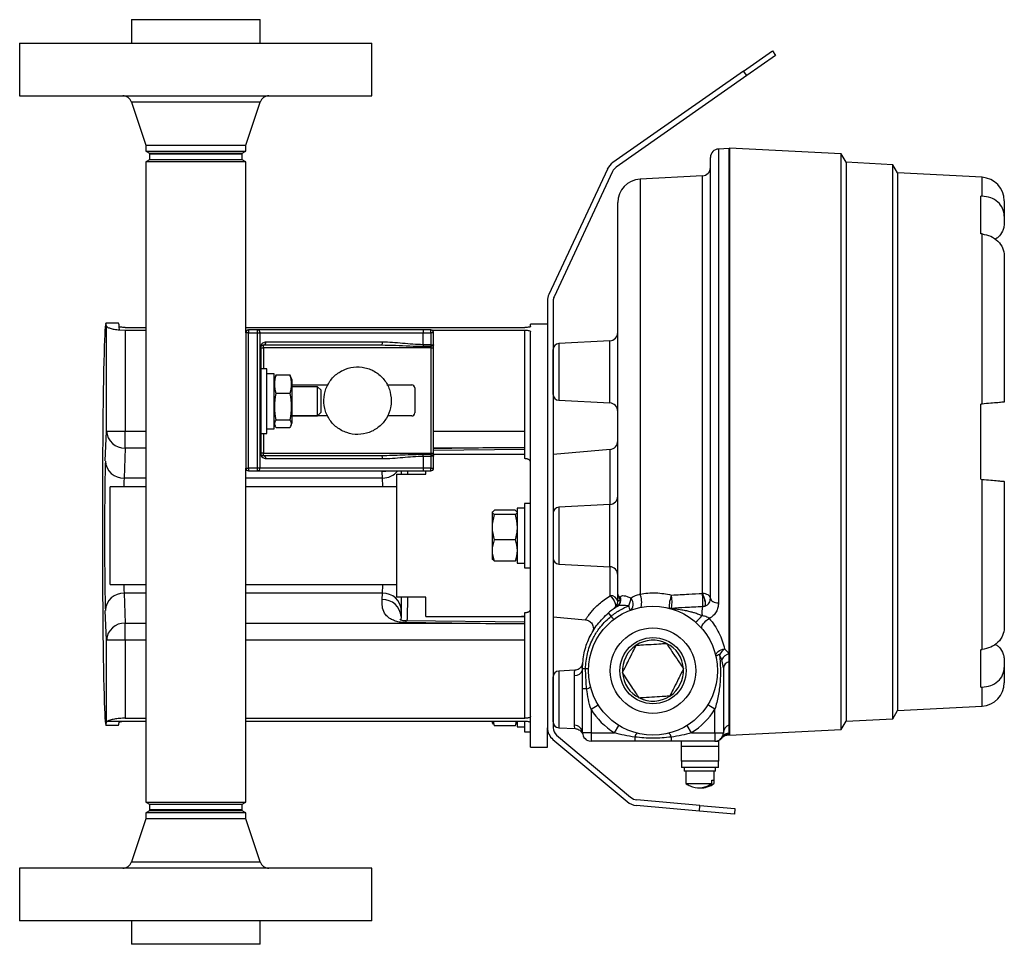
# Model space of a CAD drawing. Header units: inches. Extents: x -9.5 to 26.3, y -12.1 to 25.2.
# Tile 1 of 9: x -9.5 to 1, y 0.9 to 10.7. Entities that reach past the tile are written whole.
import ezdxf

# ---------------------------------------------------------------- set-up
doc = ezdxf.new("R2010")
doc.units = ezdxf.units.IN
doc.header["$MEASUREMENT"] = 0

msp = doc.modelspace()

# ---------------------------------------------------------------- linework, layer by layer
at = {"color": 7, "linetype": 'Continuous', "lineweight": 25}
for p, q in [((-8.262, 10.723), (-8.262, 10.473)), ((-8.262, 10.723), (-6.892, 10.723)), ((-6.892, 10.473), (-6.892, 10.723)), ((-9.452, 10.473), (-9.452, 9.913)), ((-9.452, 10.473), (-5.702, 10.473)), ((-5.702, 9.913), (-5.702, 10.473)), ((-1.745, 10.176), (-1.438, 10.391)), ((-1.438, 10.391), (-1.403, 10.342)), ((-1.403, 10.342), (-1.711, 10.127)), ((-1.745, 10.176), (-3.135, 9.203)), ((-1.711, 10.127), (-1.745, 10.176)), ((-1.711, 10.127), (-3.1, 9.154)), ((-9.452, 9.913), (-5.702, 9.913)), ((-8.262, 9.845), (-8.108, 9.386)), ((-6.892, 9.845), (-8.262, 9.845)), ((-7.045, 9.386), (-6.892, 9.845)), ((-8.108, 9.386), (-8.108, 9.324)), ((-8.108, 9.386), (-7.045, 9.386)), ((-7.045, 9.324), (-7.045, 9.386)), ((-1.897, 9.352), (-2.011, 9.346)), ((-2.011, 9.346), (-2.011, 4.514)), ((-1.897, 3.976), (-1.897, 9.352)), ((-0.705, 9.293), (-1.894, 9.355)), ((-1.894, 9.355), (-1.894, 3.105)), ((-8.108, 9.324), (-8.071, 9.303)), ((-8.108, 9.324), (-7.045, 9.324)), ((-8.071, 9.231), (-8.108, 9.209)), ((-8.071, 9.303), (-8.071, 9.293)), ((-8.071, 9.303), (-7.083, 9.303)), ((-8.071, 9.299), (-8.071, 9.231)), ((-8.019, 9.299), (-8.071, 9.299)), ((-8.071, 9.293), (-7.083, 9.293)), ((-8.019, 9.231), (-8.071, 9.231)), ((-7.083, 9.299), (-8.019, 9.299)), ((-7.083, 9.231), (-8.019, 9.231)), ((-7.083, 9.303), (-7.045, 9.324)), ((-7.083, 9.293), (-7.083, 9.303)), ((-7.083, 9.231), (-7.083, 9.299)), ((-7.045, 9.209), (-7.083, 9.231)), ((-2.097, 4.564), (-2.097, 9.256)), ((-0.654, 9.205), (-0.705, 9.293)), ((-0.705, 3.167), (-0.705, 9.293)), ((-8.108, 9.209), (-8.108, 2.394)), ((-7.045, 9.209), (-8.108, 9.209)), ((-7.045, 7.39), (-7.045, 9.209)), ((-3.195, 9.132), (-3.817, 7.798)), ((-1.894, 9.155), (-1.897, 9.155)), ((-0.156, 9.179), (-0.654, 9.205)), ((-0.654, 9.205), (-0.654, 3.255)), ((-0.106, 9.092), (-0.156, 9.179)), ((-0.156, 3.281), (-0.156, 9.179)), ((-3.14, 9.106), (-3.762, 7.772)), ((-2.182, 9.06), (-2.847, 9.025)), ((-2.847, 9.025), (-2.847, 4.609)), ((-2.182, 4.615), (-2.182, 9.06)), ((0.795, 9.045), (-0.106, 9.092)), ((-0.106, 9.092), (-0.106, 3.368)), ((0.795, 8.844), (0.795, 9.045)), ((0.781, 8.444), (0.781, 8.844)), ((-3.084, 4.606), (-3.084, 8.775)), ((1.031, 8.795), (1.031, 8.632)), ((1.031, 8.632), (1.031, 8.557)), ((0.795, 6.631), (0.795, 8.442)), ((1.031, 8.21), (1.031, 6.652)), ((-3.832, 7.73), (-3.832, 3.184)), ((-3.772, 7.73), (-3.772, 3.184)), ((-8.399, 7.491), (-8.534, 7.491)), ((-8.528, 6.343), (-8.528, 7.461)), ((-8.33, 7.446), (-8.108, 7.446)), ((-7.045, 7.446), (-4.074, 7.446)), ((-3.832, 7.48), (-4.012, 7.48)), ((-4.012, 7.456), (-4.012, 7.48)), ((-8.39, 7.42), (-8.328, 7.418)), ((-8.328, 7.418), (-8.108, 7.418)), ((-8.328, 7.418), (-8.328, 6.343)), ((-7.045, 7.418), (-7.026, 7.418)), ((-7.015, 7.39), (-7.045, 7.39)), ((-7.045, 7.39), (-7.045, 5.95)), ((-6.919, 7.42), (-7.015, 7.42)), ((-7.015, 7.42), (-7.015, 7.39)), ((-7.015, 7.39), (-6.919, 7.39)), ((-7.015, 5.95), (-7.015, 7.39)), ((-6.919, 7.39), (-6.919, 7.42)), ((-6.919, 7.39), (-6.892, 7.39)), ((-6.919, 5.95), (-6.919, 7.39)), ((-6.892, 5.95), (-6.892, 7.39)), ((-6.892, 7.39), (-5.155, 7.39)), ((-5.155, 7.42), (-5.155, 7.39)), ((-5.075, 7.42), (-5.155, 7.42)), ((-5.155, 7.263), (-5.155, 7.39)), ((-5.155, 7.39), (-5.075, 7.39)), ((-5.075, 7.39), (-5.075, 7.42)), ((-5.075, 7.39), (-5.075, 7.263)), ((-5.045, 7.39), (-5.075, 7.39)), ((-5.064, 7.418), (-4.074, 7.418)), ((-5.045, 7.263), (-5.045, 7.39)), ((-4.074, 6.343), (-4.074, 7.418)), ((-4.012, 3.015), (-4.012, 7.402)), ((-6.855, 7.23), (-6.855, 7.26)), ((-5.591, 7.29), (-6.829, 7.29)), ((-5.155, 7.263), (-5.155, 7.247)), ((-5.075, 7.263), (-5.155, 7.263)), ((-5.155, 7.247), (-5.075, 7.247)), ((-5.075, 7.263), (-5.075, 7.247)), ((-5.075, 7.263), (-5.045, 7.263)), ((-5.075, 7.247), (-5.075, 7.23)), ((-3.169, 7.304), (-3.712, 7.275)), ((-3.712, 7.275), (-3.712, 7.235)), ((-3.712, 7.235), (-3.712, 6.671)), ((-3.169, 6.643), (-3.169, 7.304)), ((-6.889, 7.23), (-6.889, 6.11)), ((-6.885, 7.23), (-6.889, 7.23)), ((-6.885, 7.23), (-6.885, 6.11)), ((-6.885, 7.23), (-6.855, 7.23)), ((-5.075, 7.23), (-6.855, 7.23)), ((-6.855, 7.23), (-6.855, 7.005)), ((-5.075, 7.23), (-5.045, 7.23)), ((-5.075, 7.23), (-5.075, 6.11)), ((-5.045, 6.11), (-5.045, 7.23)), ((-3.772, 7.181), (-3.772, 7.213)), ((-3.772, 6.734), (-3.772, 7.181)), ((-3.772, 7.125), (-3.772, 7.125)), ((-6.82, 7.005), (-6.885, 7.005)), ((-6.82, 6.927), (-6.82, 7.005)), ((-6.742, 6.954), (-6.82, 6.954)), ((-6.82, 6.317), (-6.82, 6.927)), ((-6.742, 6.368), (-6.742, 6.954)), ((-6.732, 6.922), (-6.742, 6.894)), ((-6.722, 6.942), (-6.729, 6.921)), ((-6.722, 6.942), (-6.575, 6.942)), ((-6.568, 6.921), (-6.575, 6.942)), ((-6.555, 6.894), (-6.565, 6.922)), ((-6.555, 6.894), (-6.555, 6.437)), ((-6.555, 6.835), (-6.169, 6.835)), ((-6.28, 6.816), (-6.555, 6.816)), ((-6.243, 6.779), (-6.28, 6.816)), ((-6.28, 6.653), (-6.28, 6.816)), ((-5.542, 6.835), (-5.277, 6.835)), ((-3.772, 6.821), (-3.772, 6.821)), ((-6.575, 6.743), (-6.722, 6.743)), ((-6.243, 6.543), (-6.243, 6.779)), ((-5.246, 6.804), (-5.246, 6.536)), ((-6.28, 6.505), (-6.28, 6.653)), ((-3.712, 6.671), (-3.169, 6.643)), ((0.795, 6.631), (0.781, 6.63)), ((0.781, 5.83), (0.781, 6.63)), ((-6.555, 6.505), (-6.28, 6.505)), ((-6.17, 6.505), (-6.555, 6.505)), ((-6.28, 6.505), (-6.243, 6.543)), ((-5.277, 6.505), (-5.537, 6.505)), ((-6.742, 6.427), (-6.732, 6.4)), ((-6.722, 6.463), (-6.575, 6.463)), ((-6.565, 6.4), (-6.555, 6.427)), ((-6.555, 6.437), (-6.555, 6.427)), ((-8.54, 6.025), (-8.528, 6.343)), ((-8.528, 6.343), (-8.328, 6.343)), ((-8.328, 6.162), (-8.328, 6.343)), ((-8.328, 6.343), (-8.108, 6.343)), ((-6.885, 6.317), (-6.82, 6.317)), ((-6.855, 6.317), (-6.855, 6.11)), ((-6.82, 6.368), (-6.742, 6.368)), ((-6.722, 6.38), (-6.575, 6.38)), ((-5.045, 6.343), (-4.074, 6.343)), ((-4.074, 6.05), (-4.074, 6.343)), ((-8.328, 6.162), (-8.34, 5.843)), ((-8.108, 6.162), (-8.328, 6.162)), ((-6.885, 6.11), (-6.889, 6.11)), ((-6.855, 6.11), (-6.885, 6.11)), ((-6.855, 6.08), (-6.855, 6.11)), ((-6.855, 6.11), (-5.075, 6.11)), ((-5.155, 6.077), (-5.155, 6.094)), ((-5.075, 6.094), (-5.155, 6.094)), ((-5.075, 6.11), (-5.075, 6.094)), ((-5.075, 6.11), (-5.045, 6.11)), ((-5.075, 6.094), (-5.075, 6.077)), ((-4.852, 6.162), (-5.045, 6.162)), ((-5.045, 6.159), (-4.852, 6.162)), ((-5.045, 6.141), (-4.074, 6.152)), ((-4.074, 6.093), (-5.045, 6.093)), ((-3.166, 6.148), (-3.772, 6.095)), ((-3.166, 5.561), (-3.166, 6.148)), ((-6.829, 6.05), (-5.591, 6.05)), ((-5.155, 6.077), (-5.155, 5.95)), ((-5.155, 6.077), (-5.075, 6.077)), ((-5.075, 6.077), (-5.075, 5.95)), ((-5.045, 6.077), (-5.075, 6.077)), ((-5.045, 5.95), (-5.045, 6.077)), ((-7.045, 2.394), (-7.045, 5.95)), ((-7.045, 5.95), (-7.015, 5.95)), ((-7.015, 5.95), (-7.015, 5.92)), ((-6.919, 5.95), (-7.015, 5.95)), ((-7.015, 5.92), (-6.919, 5.92)), ((-6.919, 5.92), (-6.919, 5.95)), ((-6.892, 5.95), (-6.919, 5.95)), ((-5.155, 5.95), (-6.892, 5.95)), ((-5.589, 5.843), (-5.591, 5.91)), ((-5.439, 5.886), (-5.439, 4.574)), ((-5.439, 5.886), (-5.127, 5.886)), ((-5.155, 5.95), (-5.155, 5.92)), ((-5.075, 5.95), (-5.155, 5.95)), ((-5.155, 5.92), (-5.075, 5.92)), ((-5.127, 5.886), (-5.127, 5.92)), ((-5.075, 5.92), (-5.075, 5.95)), ((-5.075, 5.95), (-5.045, 5.95)), ((-8.108, 5.843), (-8.34, 5.843)), ((-5.589, 5.843), (-7.045, 5.843)), ((0.781, 5.83), (0.795, 5.829)), ((0.795, 4.018), (0.795, 5.829)), ((1.031, 5.808), (1.031, 4.25)), ((-8.108, 5.749), (-8.489, 5.749)), ((-8.489, 4.712), (-8.489, 5.749)), ((-5.439, 5.749), (-7.045, 5.749)), ((-4.012, 5.574), (-4.077, 5.574)), ((-4.077, 5.574), (-4.077, 4.886)), ((-3.169, 5.561), (-3.712, 5.532)), ((-3.169, 4.9), (-3.169, 5.561)), ((-4.416, 5.485), (-4.42, 5.479)), ((-4.42, 5.479), (-4.42, 4.981)), ((-4.178, 5.5), (-4.397, 5.5)), ((-4.178, 5.454), (-4.397, 5.454)), ((-4.155, 5.479), (-4.158, 5.485)), ((-4.077, 5.523), (-4.155, 5.523)), ((-4.155, 5.523), (-4.155, 4.937)), ((-3.712, 5.532), (-3.712, 5.079)), ((-4.178, 5.184), (-4.397, 5.184)), ((-3.712, 5.079), (-3.712, 4.928)), ((-4.42, 4.981), (-4.416, 4.975)), ((-4.413, 4.977), (-4.397, 4.96)), ((-4.178, 4.96), (-4.397, 4.96)), ((-4.178, 4.96), (-4.162, 4.977)), ((-4.158, 4.975), (-4.155, 4.981)), ((-4.155, 4.937), (-4.077, 4.937)), ((-3.712, 4.928), (-3.169, 4.9)), ((-4.077, 4.886), (-4.012, 4.886)), ((-3.166, 4.591), (-3.166, 4.899)), ((-8.489, 4.712), (-8.108, 4.712)), ((-8.34, 4.617), (-8.328, 4.299)), ((-8.108, 4.617), (-8.34, 4.617)), ((-7.045, 4.712), (-5.439, 4.712)), ((-5.589, 4.617), (-7.045, 4.617)), ((-5.591, 4.55), (-5.589, 4.617)), ((-5.127, 4.574), (-5.439, 4.574)), ((-5.127, 4.368), (-5.127, 4.574)), ((-3.084, 4.529), (-3.084, 4.606)), ((-8.528, 4.117), (-8.54, 4.435)), ((-5.389, 4.435), (-5.391, 4.368)), ((-4.074, 4.117), (-4.074, 4.411)), ((-3.154, 4.374), (-3.183, 4.409)), ((-2.157, 4.479), (-2.159, 4.478)), ((-8.328, 4.117), (-8.328, 4.299)), ((-8.328, 4.299), (-8.108, 4.299)), ((-7.045, 4.299), (-4.852, 4.299)), ((-5.391, 4.368), (-5.393, 4.332)), ((-4.074, 4.308), (-5.339, 4.323)), ((-5.127, 4.368), (-4.178, 4.368)), ((-3.772, 4.365), (-3.427, 4.335)), ((-8.528, 3.244), (-8.528, 4.117)), ((-8.328, 4.117), (-8.528, 4.117)), ((-8.328, 4.117), (-8.328, 3.287)), ((-8.108, 4.117), (-8.328, 4.117)), ((-4.074, 4.117), (-7.045, 4.117)), ((-4.074, 3.287), (-4.074, 4.117)), ((-1.946, 4.025), (-1.897, 3.976)), ((0.781, 3.617), (0.781, 4.017)), ((-3.464, 3.847), (-3.456, 3.88)), ((-1.975, 3.912), (-2, 3.962)), ((-1.959, 3.823), (-1.975, 3.912)), ((-1.897, 3.887), (-1.897, 3.976)), ((-1.897, 3.215), (-1.897, 3.887)), ((1.031, 3.903), (1.031, 3.828)), ((-3.541, 3.798), (-3.712, 3.789)), ((-3.712, 3.789), (-3.712, 3.749)), ((-3.46, 3.855), (-3.464, 3.85)), ((-3.458, 3.844), (-3.458, 3.856)), ((-3.416, 3.6), (-3.428, 3.814)), ((-1.959, 3.823), (-1.959, 3.133)), ((1.031, 3.828), (1.031, 3.665)), ((-3.772, 3.695), (-3.772, 3.727)), ((-3.772, 3.247), (-3.772, 3.695)), ((-3.712, 3.749), (-3.712, 3.185)), ((-3.544, 3.212), (-3.544, 3.74)), ((-3.772, 3.639), (-3.772, 3.639)), ((-3.416, 3.6), (-3.459, 3.6)), ((-3.459, 3.133), (-3.459, 3.6)), ((0.795, 3.415), (0.795, 3.617)), ((-3.369, 3.382), (-3.293, 3.429)), ((-3.369, 3.382), (-3.369, 3.133)), ((-2.049, 3.382), (-2.126, 3.429)), ((-2.049, 3.133), (-2.049, 3.382)), ((-0.156, 3.281), (-0.106, 3.368)), ((-0.106, 3.368), (0.795, 3.415)), ((-8.517, 3.255), (-8.528, 3.244)), ((-8.517, 3.255), (-8.33, 3.255)), ((-8.33, 3.255), (-8.108, 3.255)), ((-8.328, 3.287), (-8.108, 3.287)), ((-7.045, 3.287), (-4.074, 3.287)), ((-7.045, 3.255), (-4.074, 3.255)), ((-4.42, 3.255), (-4.42, 3.238)), ((-4.397, 3.207), (-4.408, 3.255)), ((-4.167, 3.255), (-4.178, 3.207)), ((-4.155, 3.255), (-4.155, 3.194)), ((-4.077, 3.255), (-4.077, 3.143)), ((-3.772, 3.335), (-3.772, 3.335)), ((-1.897, 3.305), (-1.894, 3.305)), ((-0.705, 3.167), (-0.654, 3.255)), ((-0.654, 3.255), (-0.156, 3.281)), ((-8.534, 3.214), (-8.399, 3.214)), ((-4.42, 3.238), (-4.411, 3.224)), ((-4.408, 3.226), (-4.397, 3.207)), ((-4.178, 3.207), (-4.397, 3.207)), ((-4.178, 3.207), (-4.167, 3.226)), ((-4.163, 3.224), (-4.155, 3.238)), ((-4.155, 3.194), (-4.077, 3.194)), ((-3.832, 2.98), (-3.832, 3.184)), ((-3.712, 3.185), (-3.537, 3.176)), ((-3.12, 3.133), (-3.073, 3.209)), ((-2.298, 3.133), (-2.346, 3.209)), ((-1.894, 3.105), (-0.705, 3.167)), ((-4.077, 3.143), (-4.012, 3.143)), ((-3.775, 3.061), (-2.985, 2.399)), ((-3.736, 3.107), (-2.947, 2.445)), ((-3.467, 3.134), (-3.465, 3.135)), ((-3.467, 3.134), (-3.459, 3.123)), ((-3.369, 3.133), (-3.459, 3.133)), ((-3.369, 3.133), (-3.12, 3.133)), ((-3.369, 3.133), (-3.369, 3.043)), ((-2.902, 3.043), (-3.369, 3.043)), ((-2.902, 3.086), (-2.902, 3.043)), ((-2.517, 3.086), (-2.517, 3.043)), ((-2.049, 3.043), (-2.517, 3.043)), ((-2.407, 2.988), (-2.407, 3.043)), ((-2.298, 3.133), (-2.049, 3.133)), ((-2.049, 3.133), (-1.959, 3.133)), ((-2.049, 3.133), (-2.049, 3.043)), ((-2.045, 3.043), (-2.012, 3.043)), ((-2.012, 3.043), (-2.012, 2.988)), ((-1.975, 3.081), (-1.972, 3.086)), ((-1.897, 3.119), (-1.903, 3.109)), ((-1.903, 3.109), (-1.897, 3.108)), ((-1.897, 3.108), (-1.897, 3.119)), ((-4.012, 3.014), (-4.012, 3.015)), ((-4.012, 3.015), (-4.012, 3.015)), ((-4.012, 3.015), (-4.012, 3.014)), ((-4.012, 2.98), (-4.012, 3.014)), ((-4.012, 3.014), (-4.012, 3.014)), ((-4.012, 2.98), (-3.832, 2.98)), ((-2.407, 2.988), (-2.012, 2.988)), ((-2.407, 2.83), (-2.407, 2.988)), ((-2.012, 2.988), (-2.012, 2.83)), ((-2.012, 2.83), (-2.407, 2.83)), ((-2.407, 2.83), (-2.407, 2.763)), ((-2.012, 2.763), (-2.407, 2.763)), ((-2.376, 2.763), (-2.376, 2.723)), ((-2.042, 2.723), (-2.042, 2.763)), ((-2.012, 2.763), (-2.012, 2.83)), ((-2.042, 2.723), (-2.376, 2.723)), ((-2.36, 2.723), (-2.36, 2.593)), ((-2.084, 2.626), (-2.061, 2.626)), ((-2.084, 2.593), (-2.084, 2.626)), ((-2.061, 2.626), (-2.061, 2.593)), ((-2.058, 2.593), (-2.058, 2.723)), ((-2.36, 2.593), (-2.084, 2.593)), ((-2.061, 2.593), (-2.058, 2.593)), ((-2.21, 2.358), (-2.88, 2.417)), ((-8.108, 2.394), (-8.071, 2.372)), ((-8.108, 2.394), (-8.053, 2.394)), ((-8.071, 2.372), (-8.071, 2.303)), ((-8.071, 2.372), (-8.019, 2.372)), ((-8.071, 2.31), (-8.071, 2.3)), ((-7.227, 2.31), (-8.071, 2.31)), ((-8.053, 2.394), (-7.045, 2.394)), ((-8.019, 2.372), (-7.083, 2.372)), ((-7.083, 2.31), (-7.227, 2.31)), ((-7.083, 2.372), (-7.045, 2.394)), ((-7.083, 2.303), (-7.083, 2.372)), ((-7.083, 2.3), (-7.083, 2.31)), ((-2.215, 2.299), (-2.885, 2.357)), ((-2.215, 2.299), (-2.21, 2.358)), ((-2.21, 2.358), (-1.836, 2.326)), ((-1.836, 2.326), (-1.841, 2.266)), ((-8.108, 2.217), (-8.262, 1.757)), ((-8.071, 2.3), (-8.108, 2.279)), ((-8.108, 2.279), (-8.108, 2.217)), ((-7.201, 2.279), (-8.108, 2.279)), ((-7.201, 2.217), (-8.108, 2.217)), ((-8.071, 2.303), (-8.019, 2.303)), ((-7.227, 2.3), (-8.071, 2.3)), ((-8.019, 2.303), (-7.083, 2.303)), ((-7.083, 2.3), (-7.227, 2.3)), ((-7.045, 2.279), (-7.201, 2.279)), ((-7.045, 2.217), (-7.201, 2.217)), ((-7.045, 2.279), (-7.083, 2.3)), ((-7.045, 2.217), (-7.045, 2.279)), ((-6.892, 1.757), (-7.045, 2.217)), ((-1.841, 2.266), (-2.215, 2.299)), ((-9.452, 1.69), (-9.452, 1.13)), ((-6.251, 1.69), (-9.452, 1.69)), ((-8.262, 1.757), (-7.092, 1.757)), ((-7.092, 1.757), (-6.892, 1.757)), ((-5.702, 1.69), (-6.251, 1.69)), ((-5.702, 1.13), (-5.702, 1.69)), ((-6.251, 1.13), (-9.452, 1.13)), ((-8.262, 1.13), (-8.262, 0.88)), ((-6.892, 0.88), (-6.892, 1.13)), ((-5.702, 1.13), (-6.251, 1.13)), ((-7.092, 0.88), (-8.262, 0.88)), ((-6.892, 0.88), (-7.092, 0.88))]:
    msp.add_line(p, q, dxfattribs=at)
at = {"color": 7, "linetype": 'Continuous', "lineweight": 25, "flags": 128}
for points in [[(-5.045, 7.263), (-5.046, 7.26), (-5.047, 7.257), (-5.05, 7.254), (-5.054, 7.252), (-5.059, 7.25), (-5.064, 7.248), (-5.069, 7.247), (-5.075, 7.247)], [(-5.075, 6.094), (-5.069, 6.093), (-5.064, 6.092), (-5.059, 6.091), (-5.054, 6.089), (-5.05, 6.086), (-5.047, 6.083), (-5.046, 6.08), (-5.045, 6.077)], [(-5.535, 5.918), (-5.552, 5.914), (-5.591, 5.91)], [(-2.097, 4.564), (-2.098, 4.573), (-2.103, 4.583), (-2.111, 4.591), (-2.121, 4.599), (-2.134, 4.605), (-2.149, 4.61), (-2.165, 4.613), (-2.182, 4.615)], [(-3.166, 4.591), (-3.15, 4.576), (-3.135, 4.558), (-3.122, 4.538), (-3.114, 4.517), (-3.109, 4.497), (-3.109, 4.479), (-3.114, 4.465), (-3.123, 4.455)], [(-2.951, 4.436), (-2.939, 4.443), (-2.93, 4.455), (-2.923, 4.471), (-2.92, 4.489), (-2.921, 4.509), (-2.925, 4.53), (-2.933, 4.55), (-2.943, 4.569)], [(-2.097, 4.564), (-2.095, 4.554), (-2.09, 4.545), (-2.082, 4.537), (-2.072, 4.53), (-2.059, 4.523), (-2.044, 4.519), (-2.028, 4.516), (-2.011, 4.514)], [(-4.852, 4.299), (-5.126, 4.302), (-5.341, 4.304)], [(-2.184, 4.236), (-2.188, 4.246), (-2.188, 4.259), (-2.184, 4.274), (-2.175, 4.291), (-2.162, 4.307), (-2.147, 4.323), (-2.129, 4.337), (-2.11, 4.349)], [(-2.038, 3.942), (-2.039, 3.956), (-2.035, 3.97), (-2.028, 3.984), (-2.016, 3.997), (-2.001, 4.008), (-1.984, 4.016), (-1.965, 4.022), (-1.946, 4.025)]]:
    msp.add_lwpolyline(points, dxfattribs=at)
at = {"color": 7, "linetype": 'Continuous', "lineweight": 25}
for radius in [0.687, 0.455, 0.352]:
    msp.add_circle((-2.709, 3.793), radius, dxfattribs=at)
for centre, radius, start, end in [((-8.355, 9.814), 0.0984, 18.4679, 90), ((-6.798, 9.814), 0.0984, 90, 161.5321), ((-2.007, 9.256), 0.09, 93, 180), ((-3.032, 9.055), 0.18, 125, 155), ((-3.032, 9.055), 0.12, 125, 155), ((-2.187, 9.15), 0.09, 273, 0), ((-2.834, 8.775), 0.25, 93, 180), ((0.781, 8.795), 0.25, 0, 87), ((-3.672, 7.73), 0.16, 155, 180), ((-3.672, 7.73), 0.1, 155, 180), ((-7.015, 7.39), 0.03, 90, 180), ((-6.921, 7.392), 0.0285, 356.8836, 86.5008), ((-5.075, 7.39), 0.03, 0, 90), ((-3.174, 7.394), 0.09, 273, 0), ((-6.858, 7.288), 0.0281, 274.6828, 4.0194), ((-5.629, 7.283), 0.0393, 324.3666, 10.457), ((-3.709, 7.213), 0.0625, 93, 180), ((-5.277, 6.804), 0.031, 0, 90), ((-3.709, 6.734), 0.0625, 180, 267), ((-3.174, 6.553), 0.09, 0, 87), ((-5.277, 6.536), 0.031, 270, 0), ((-8.335, 6.355), 0.193, 183.3681, 272.1272), ((-3.174, 6.238), 0.09, 275, 0), ((-8.347, 6.036), 0.193, 183.3681, 272.1272), ((-6.858, 6.052), 0.0281, 355.9806, 85.3172), ((-5.629, 6.057), 0.0393, 349.543, 35.6334), ((-7.015, 5.95), 0.03, 180, 270), ((-6.921, 5.949), 0.0285, 273.4992, 3.1164), ((-5.588, 6.052), 0.209, 269.7639, 320.1403), ((-5.075, 5.95), 0.03, 270, 0), ((-3.174, 5.651), 0.09, 273, 0), ((-3.709, 5.47), 0.0625, 93, 180), ((-3.709, 4.99), 0.0625, 180, 267), ((-3.174, 4.81), 0.09, 0, 87), ((-8.347, 4.424), 0.193, 87.8728, 176.6319), ((-5.581, 4.424), 0.193, 3.3681, 92.1272), ((-5.584, 4.357), 0.193, 3.3681, 92.1272), ((-3.16, 4.514), 0.0774, 10.9759, 94.5901), ((-3.174, 4.529), 0.09, 304.6781, 0), ((-3.138, 4.547), 0.0854, 303.3045, 20.6488), ((-3.134, 4.54), 0.077, 303.8935, 9.3913), ((-3.135, 4.549), 0.0852, 303.2468, 21.4653), ((-3.146, 4.565), 0.0887, 351.8883, 8.1117), ((-3.196, 4.594), 0.254, 334.4439, 354.4332), ((-3.045, 4.522), 0.216, 345.7542, 23.8557), ((-2.186, 4.463), 0.352, 157.4146, 180.6493), ((-2.939, 4.525), 0.433, 350.8577, 9.6827), ((-2.679, 3.814), 0.78, 121.6462, 130.2822), ((-3.379, 4.319), 0.444, 15.2656, 21.7779), ((-2.518, 4.542), 0.0857, 255.6657, 274.3223), ((-1.929, 4.416), 0.26, 167.132, 187.8309), ((-8.335, 4.106), 0.193, 87.8728, 176.6319), ((-5.28, 4.306), 0.0615, 164.4209, 181.6975), ((-3.4, 4.176), 0.316, 30.8258, 39.0066), ((-2.574, 4.685), 0.493, 310.2301, 321.7546), ((-2.709, 3.793), 0.325, 63.5119, 123.5119), ((-2.709, 3.793), 0.325, 123.5119, 183.5119), ((-2.709, 3.793), 0.325, 3.5119, 63.5119), ((-1.842, 3.882), 0.177, 125.8965, 153.2186), ((-1.992, 3.899), 0.0638, 97.2524, 136.7767), ((-1.859, 3.851), 0.131, 106.7151, 152.3599), ((-1.887, 3.815), 0.0729, 97.8667, 173.7745), ((-3.709, 3.727), 0.0625, 93, 180), ((-3.542, 3.825), 0.0848, 268.1645, 342.6107), ((-3.432, 3.311), 0.503, 89.458, 93.0377), ((-3.433, 3.467), 0.347, 83.9541, 89.1442), ((-2.709, 3.793), 0.325, 303.5119, 3.5119), ((-2.709, 3.793), 0.325, 183.5119, 243.5119), ((-3.426, 3.667), 0.0675, 278.7397, 318.8377), ((0.781, 3.665), 0.25, 273, 0), ((-2.709, 3.793), 0.325, 243.5119, 303.5119), ((-2.709, 3.793), 0.778, 211.9105, 238.0895), ((-2.709, 3.793), 0.777, 301.9105, 328.0895), ((-3.672, 3.184), 0.16, 180, 230), ((-3.709, 3.247), 0.0625, 180, 267), ((-3.672, 3.184), 0.1, 180, 230), ((-3.544, 3.127), 0.0846, 3.494, 90.5457), ((-1.872, 3.132), 0.0873, 106.4999, 179.3772), ((-3.369, 3.133), 0.09, 180, 270), ((-2.835, 3.076), 0.0675, 131.1623, 171.2603), ((-2.583, 3.076), 0.0675, 8.7397, 48.8377), ((-2.049, 3.133), 0.09, 270, 0), ((-1.902, 3.029), 0.0896, 86.7381, 144.7836), ((-1.896, 3.039), 0.089, 90.1163, 148.4722), ((-2.221, 2.763), 0.218, 252.225, 308.7743), ((-2.198, 2.764), 0.219, 267.1192, 308.7099), ((-2.87, 2.537), 0.12, 230, 265), ((-2.87, 2.537), 0.18, 230, 265), ((-8.355, 1.789), 0.0984, 270, 341.5321), ((-6.798, 1.789), 0.0984, 198.4679, 270)]:
    msp.add_arc(centre, radius, start, end, dxfattribs=at)
for centre, major_axis, ratio, start_param, end_param in [((-36.415, 4.803), (54.463, 2.391), 0.060553, 0.815986, 0.816315), ((-36.415, 7.657), (54.463, -2.391), 0.060553, 0.821303, 0.821632), ((-8.534, 5.352), (0, 2.139), 0.017455, 6.115453, 9.592511), ((-8.399, 5.352), (0, 2.139), 0.017455, 6.02609, 6.283185), ((-8.533, 5.23), (0, 0.875), 0.017455, 0.431659, 2.709933), ((-5.395, 5.23), (0, 0.875), 0.017455, 5.560451, 5.622249), ((-5.395, 5.23), (0, 0.875), 0.017455, 3.573252, 3.864327), ((-36.415, 4.803), (54.463, 2.391), 0.060553, 5.461553, 5.461882), ((-36.415, 7.657), (54.463, -2.391), 0.060553, 5.46687, 5.467199), ((-8.399, 5.352), (0, 2.139), 0.017455, 3.141593, 3.309373)]:
    msp.add_ellipse(centre, major_axis=major_axis, ratio=ratio, start_param=start_param, end_param=end_param, dxfattribs=at)
for points, knots in [([(1.031, 8.632), (1.028, 8.66), (1.021, 8.715), (0.967, 8.784), (0.889, 8.833), (0.826, 8.84), (0.795, 8.844)], [0, 0, 0, 0, 0.250507, 0.499905, 0.749464, 1, 1, 1, 1]), ([(1.031, 8.557), (1.03, 8.542), (1.028, 8.512), (1.009, 8.46), (0.98, 8.413), (0.945, 8.392), (0.934, 8.385)], [0, 0, 0, 0, 0.235286, 0.450722, 0.821276, 1, 1, 1, 1]), ([(0.795, 8.442), (0.826, 8.436), (0.889, 8.423), (0.967, 8.368), (1.021, 8.294), (1.028, 8.238), (1.031, 8.21)], [0, 0, 0, 0, 0.2504384, 0.4997813, 0.7492809, 1, 1, 1, 1]), ([(-8.528, 7.461), (-8.526, 7.457), (-8.521, 7.45), (-8.49, 7.438), (-8.447, 7.427), (-8.409, 7.423), (-8.39, 7.421)], [0, 0, 0, 0, 0.247822, 0.500555, 0.753667, 1, 1, 1, 1]), ([(-8.33, 7.446), (-8.338, 7.446), (-8.355, 7.447), (-8.375, 7.449), (-8.39, 7.452), (-8.392, 7.455), (-8.393, 7.456)], [0, 0, 0, 0, 0.249663, 0.499494, 0.749397, 1, 1, 1, 1]), ([(-4.012, 7.456), (-4.013, 7.455), (-4.014, 7.452), (-4.029, 7.449), (-4.046, 7.447), (-4.062, 7.446), (-4.07, 7.446), (-4.074, 7.446)], [0, 0, 0, 0, 0.249454, 0.49896, 0.748467, 0.874434, 1, 1, 1, 1]), ([(-5.155, 7.42), (-5.243, 7.42), (-5.421, 7.42), (-5.686, 7.42), (-5.946, 7.42), (-6.193, 7.42), (-6.419, 7.42), (-6.619, 7.42), (-6.789, 7.42), (-6.876, 7.42), (-6.919, 7.42)], [0, 0, 0, 0, 0.12086, 0.2452, 0.371974, 0.5, 0.628026, 0.7548, 0.87914, 1, 1, 1, 1]), ([(-4.074, 7.418), (-4.07, 7.418), (-4.062, 7.418), (-4.046, 7.417), (-4.029, 7.414), (-4.014, 7.409), (-4.013, 7.404), (-4.012, 7.402)], [0, 0, 0, 0, 0.125386, 0.250586, 0.500117, 0.74977, 1, 1, 1, 1]), ([(-6.829, 7.29), (-6.842, 7.288), (-6.86, 7.285), (-6.878, 7.266), (-6.886, 7.25), (-6.888, 7.239), (-6.888, 7.233), (-6.889, 7.23)], [0, 0, 0, 0, 0.498099, 0.74827, 0.875191, 0.939944, 1, 1, 1, 1]), ([(-6.885, 7.23), (-6.885, 7.231), (-6.885, 7.233), (-6.884, 7.238), (-6.88, 7.249), (-6.871, 7.257), (-6.861, 7.259), (-6.855, 7.26)], [0, 0, 0, 0, 0.024324, 0.052106, 0.125597, 0.49993, 1, 1, 1, 1]), ([(-6.855, 7.26), (-6.82, 7.26), (-6.749, 7.26), (-6.621, 7.26), (-6.479, 7.26), (-6.322, 7.26), (-6.153, 7.26), (-5.974, 7.26), (-5.789, 7.26), (-5.661, 7.26), (-5.597, 7.26)], [0, 0, 0, 0, 0.123718, 0.24743, 0.373722, 0.5, 0.626291, 0.75257, 0.876288, 1, 1, 1, 1]), ([(-5.597, 7.26), (-5.548, 7.259), (-5.449, 7.258), (-5.301, 7.249), (-5.203, 7.248), (-5.155, 7.247)], [0, 0, 0, 0, 0.335295, 0.675095, 1, 1, 1, 1]), ([(-5.155, 7.263), (-5.192, 7.264), (-5.265, 7.266), (-5.375, 7.277), (-5.483, 7.287), (-5.555, 7.289), (-5.591, 7.29)], [0, 0, 0, 0, 0.250329, 0.500257, 0.750057, 1, 1, 1, 1]), ([(-5.495, 6.667), (-5.499, 6.708), (-5.507, 6.788), (-5.568, 6.896), (-5.66, 6.978), (-5.774, 7.025), (-5.897, 7.031), (-6.015, 6.996), (-6.115, 6.925), (-6.185, 6.824), (-6.218, 6.706), (-6.211, 6.583), (-6.163, 6.47), (-6.08, 6.379), (-5.972, 6.32), (-5.85, 6.301), (-5.729, 6.323), (-5.622, 6.384), (-5.542, 6.476), (-5.5, 6.576), (-5.496, 6.642), (-5.495, 6.667)], [0, 0, 0, 0, 0.0536887, 0.1073775, 0.1610662, 0.2147549, 0.2684436, 0.3221324, 0.3758211, 0.4295098, 0.4831985, 0.5368873, 0.590576, 0.6442647, 0.6979535, 0.7516422, 0.8053309, 0.8590196, 0.9127084, 0.9663971, 1, 1, 1, 1]), ([(-6.722, 6.743), (-6.729, 6.776), (-6.743, 6.842), (-6.729, 6.908), (-6.722, 6.942)], [0, 0, 0, 0, 0.491212, 1, 1, 1, 1]), ([(-6.575, 6.942), (-6.568, 6.909), (-6.554, 6.843), (-6.568, 6.777), (-6.575, 6.743)], [0, 0, 0, 0, 0.491212, 1, 1, 1, 1]), ([(-6.722, 6.463), (-6.729, 6.509), (-6.743, 6.602), (-6.729, 6.696), (-6.722, 6.743)], [0, 0, 0, 0, 0.491212, 1, 1, 1, 1]), ([(-6.575, 6.743), (-6.568, 6.697), (-6.554, 6.604), (-6.568, 6.51), (-6.575, 6.463)], [0, 0, 0, 0, 0.491212, 1, 1, 1, 1]), ([(1.031, 6.652), (1.028, 6.652), (1.021, 6.651), (0.967, 6.646), (0.889, 6.64), (0.826, 6.634), (0.795, 6.631)], [0, 0, 0, 0, 0.250507, 0.499905, 0.749464, 1, 1, 1, 1]), ([(-6.722, 6.38), (-6.729, 6.393), (-6.743, 6.421), (-6.729, 6.448), (-6.722, 6.463)], [0, 0, 0, 0, 0.4912125, 1, 1, 1, 1]), ([(-6.575, 6.463), (-6.568, 6.449), (-6.554, 6.421), (-6.568, 6.394), (-6.575, 6.38)], [0, 0, 0, 0, 0.4912125, 1, 1, 1, 1]), ([(-6.889, 6.11), (-6.888, 6.107), (-6.888, 6.101), (-6.886, 6.09), (-6.878, 6.075), (-6.86, 6.055), (-6.842, 6.052), (-6.829, 6.05)], [0, 0, 0, 0, 0.060014, 0.124832, 0.251707, 0.502922, 1, 1, 1, 1]), ([(-6.855, 6.08), (-6.861, 6.081), (-6.869, 6.082), (-6.879, 6.091), (-6.883, 6.098), (-6.885, 6.104), (-6.885, 6.108), (-6.885, 6.109), (-6.885, 6.11)], [0, 0, 0, 0, 0.499492, 0.749845, 0.908351, 0.96005, 0.980942, 1, 1, 1, 1]), ([(-5.155, 6.094), (-5.189, 6.093), (-5.263, 6.092), (-5.374, 6.087), (-5.487, 6.082), (-5.561, 6.081), (-5.597, 6.08)], [0, 0, 0, 0, 0.232014, 0.499939, 0.74992, 1, 1, 1, 1]), ([(-4.074, 6.166), (-4.207, 6.165), (-4.467, 6.164), (-4.726, 6.162), (-4.852, 6.162)], [0, 0, 0, 0, 0.513333, 1, 1, 1, 1]), ([(-5.597, 6.08), (-5.661, 6.08), (-5.789, 6.08), (-5.974, 6.08), (-6.153, 6.08), (-6.322, 6.08), (-6.479, 6.08), (-6.621, 6.08), (-6.749, 6.08), (-6.82, 6.08), (-6.855, 6.08)], [0, 0, 0, 0, 0.123718, 0.24743, 0.373722, 0.5, 0.626291, 0.75257, 0.876288, 1, 1, 1, 1]), ([(-5.591, 6.05), (-5.555, 6.051), (-5.483, 6.053), (-5.374, 6.064), (-5.265, 6.074), (-5.192, 6.076), (-5.155, 6.077)], [0, 0, 0, 0, 0.250322, 0.50025, 0.750054, 1, 1, 1, 1]), ([(-4.012, 6.007), (-4.012, 6.013), (-4.014, 6.023), (-4.024, 6.035), (-4.037, 6.042), (-4.048, 6.047), (-4.061, 6.049), (-4.07, 6.049), (-4.074, 6.05)], [0, 0, 0, 0, 0.249274, 0.4985703, 0.6278833, 0.7489389, 0.8760705, 1, 1, 1, 1]), ([(-6.919, 5.92), (-6.876, 5.92), (-6.789, 5.92), (-6.619, 5.92), (-6.419, 5.92), (-6.193, 5.92), (-5.946, 5.92), (-5.686, 5.92), (-5.421, 5.92), (-5.243, 5.92), (-5.155, 5.92)], [0, 0, 0, 0, 0.12086, 0.2452, 0.371974, 0.5, 0.628026, 0.7548, 0.87914, 1, 1, 1, 1]), ([(-5.385, 5.886), (-5.385, 5.898), (-5.385, 5.91), (-5.385, 5.919), (-5.385, 5.92)], [0, 0, 0, 0, 0.877849, 1, 1, 1, 1]), ([(-5.323, 5.92), (-5.323, 5.919), (-5.323, 5.909), (-5.322, 5.897), (-5.322, 5.886)], [0, 0, 0, 0, 0.082133, 1, 1, 1, 1]), ([(-8.34, 5.843), (-8.341, 5.827), (-8.342, 5.801), (-8.343, 5.763), (-8.343, 5.749)], [0, 0, 0, 0, 0.607223, 1, 1, 1, 1]), ([(-5.585, 5.749), (-5.586, 5.763), (-5.587, 5.801), (-5.588, 5.827), (-5.589, 5.843)], [0, 0, 0, 0, 0.392749, 1, 1, 1, 1]), ([(0.795, 5.829), (0.826, 5.826), (0.889, 5.821), (0.967, 5.814), (1.021, 5.809), (1.028, 5.809), (1.031, 5.808)], [0, 0, 0, 0, 0.250438, 0.499781, 0.749281, 1, 1, 1, 1]), ([(-4.397, 5.454), (-4.408, 5.462), (-4.43, 5.477), (-4.408, 5.492), (-4.397, 5.5)], [0, 0, 0, 0, 0.500147, 1, 1, 1, 1]), ([(-4.397, 5.184), (-4.408, 5.229), (-4.43, 5.319), (-4.408, 5.409), (-4.397, 5.454)], [0, 0, 0, 0, 0.499067, 1, 1, 1, 1]), ([(-4.178, 5.5), (-4.167, 5.492), (-4.144, 5.477), (-4.167, 5.462), (-4.178, 5.454)], [0, 0, 0, 0, 0.4998534, 1, 1, 1, 1]), ([(-4.178, 5.454), (-4.167, 5.409), (-4.144, 5.319), (-4.167, 5.229), (-4.178, 5.184)], [0, 0, 0, 0, 0.499067, 1, 1, 1, 1]), ([(-4.397, 4.96), (-4.408, 4.998), (-4.43, 5.072), (-4.408, 5.147), (-4.397, 5.184)], [0, 0, 0, 0, 0.499067, 1, 1, 1, 1]), ([(-4.178, 5.184), (-4.167, 5.147), (-4.144, 5.072), (-4.167, 4.998), (-4.178, 4.96)], [0, 0, 0, 0, 0.499067, 1, 1, 1, 1]), ([(-8.343, 4.712), (-8.343, 4.697), (-8.342, 4.659), (-8.341, 4.633), (-8.34, 4.617)], [0, 0, 0, 0, 0.392749, 1, 1, 1, 1]), ([(-5.589, 4.617), (-5.588, 4.633), (-5.587, 4.659), (-5.586, 4.697), (-5.585, 4.712)], [0, 0, 0, 0, 0.6072228, 1, 1, 1, 1]), ([(-2.847, 4.609), (-2.791, 4.616), (-2.679, 4.63), (-2.567, 4.609), (-2.512, 4.598)], [0, 0, 0, 0, 0.5017011, 1, 1, 1, 1]), ([(-2.512, 4.598), (-2.45, 4.601), (-2.341, 4.607), (-2.231, 4.612), (-2.183, 4.615)], [0, 0, 0, 0, 0.56, 1, 1, 1, 1]), ([(-2.183, 4.615), (-2.183, 4.615), (-2.183, 4.615), (-2.182, 4.615), (-2.182, 4.615)], [0, 0, 0, 0, 0.562413, 1, 1, 1, 1]), ([(-2.159, 4.478), (-2.157, 4.479), (-2.153, 4.482), (-2.15, 4.493), (-2.15, 4.509), (-2.153, 4.528), (-2.158, 4.55), (-2.165, 4.573), (-2.173, 4.595), (-2.18, 4.608), (-2.183, 4.615)], [0, 0, 0, 0, 0.125347, 0.249951, 0.374814, 0.499765, 0.624626, 0.749225, 0.874218, 1, 1, 1, 1]), ([(-2.182, 4.474), (-2.182, 4.475), (-2.18, 4.477), (-2.179, 4.488), (-2.178, 4.504), (-2.177, 4.524), (-2.178, 4.547), (-2.179, 4.57), (-2.181, 4.594), (-2.182, 4.608), (-2.183, 4.615)], [0, 0, 0, 0, 0.125314, 0.250407, 0.375331, 0.500059, 0.625037, 0.750143, 0.875192, 1, 1, 1, 1]), ([(-2.157, 4.479), (-2.155, 4.48), (-2.152, 4.482), (-2.149, 4.493), (-2.148, 4.508), (-2.151, 4.527), (-2.156, 4.551), (-2.163, 4.572), (-2.172, 4.595), (-2.178, 4.607), (-2.182, 4.615)], [0, 0, 0, 0, 0.124567, 0.2348, 0.354492, 0.500073, 0.615414, 0.765331, 0.850857, 1, 1, 1, 1]), ([(-5.341, 4.304), (-5.361, 4.305), (-5.4, 4.307), (-5.451, 4.32), (-5.5, 4.341), (-5.54, 4.369), (-5.577, 4.416), (-5.594, 4.477), (-5.592, 4.525), (-5.591, 4.55)], [0, 0, 0, 0, 0.083427, 0.166998, 0.250879, 0.375593, 0.501285, 0.750384, 1, 1, 1, 1]), ([(-5.391, 4.368), (-5.39, 4.389), (-5.388, 4.429), (-5.386, 4.505), (-5.385, 4.563), (-5.385, 4.574)], [0, 0, 0, 0, 0.451177, 0.899644, 1, 1, 1, 1]), ([(-5.322, 4.574), (-5.322, 4.563), (-5.323, 4.526), (-5.324, 4.47), (-5.326, 4.409), (-5.327, 4.358), (-5.328, 4.334), (-5.329, 4.322)], [0, 0, 0, 0, 0.089656, 0.316604, 0.544716, 0.772416, 1, 1, 1, 1]), ([(-3.427, 4.335), (-3.426, 4.336), (-3.425, 4.338), (-3.414, 4.355), (-3.395, 4.383), (-3.366, 4.419), (-3.33, 4.46), (-3.284, 4.504), (-3.23, 4.549), (-3.188, 4.577), (-3.166, 4.591)], [0, 0, 0, 0, 0.124608, 0.257709, 0.394137, 0.523521, 0.647217, 0.766744, 0.883756, 1, 1, 1, 1]), ([(-3.084, 4.606), (-3.083, 4.601), (-3.08, 4.591), (-3.065, 4.582), (-3.058, 4.577)], [0, 0, 0, 0, 0.539339, 1, 1, 1, 1]), ([(-3.058, 4.552), (-3.065, 4.56), (-3.08, 4.577), (-3.083, 4.596), (-3.084, 4.606)], [0, 0, 0, 0, 0.4375563, 1, 1, 1, 1]), ([(-3.084, 4.529), (-3.083, 4.53), (-3.08, 4.533), (-3.065, 4.546), (-3.058, 4.552)], [0, 0, 0, 0, 0.499471, 1, 1, 1, 1]), ([(-3.058, 4.577), (-3.057, 4.578), (-3.057, 4.579), (-3.056, 4.58), (-3.056, 4.58)], [0, 0, 0, 0, 0.56, 1, 1, 1, 1]), ([(-3.056, 4.58), (-3.051, 4.584), (-3.042, 4.592), (-3.018, 4.592), (-2.985, 4.584), (-2.958, 4.574), (-2.943, 4.569)], [0, 0, 0, 0, 0.246322, 0.483028, 0.728484, 1, 1, 1, 1]), ([(-2.943, 4.569), (-2.929, 4.577), (-2.901, 4.593), (-2.864, 4.604), (-2.847, 4.609)], [0, 0, 0, 0, 0.540826, 1, 1, 1, 1]), ([(-2.157, 4.479), (-2.147, 4.484), (-2.127, 4.493), (-2.103, 4.522), (-2.099, 4.547), (-2.097, 4.564)], [0, 0, 0, 0, 0.249651, 0.500215, 1, 1, 1, 1]), ([(-2.011, 4.514), (-2.013, 4.498), (-2.015, 4.465), (-2.035, 4.419), (-2.065, 4.378), (-2.095, 4.358), (-2.11, 4.349)], [0, 0, 0, 0, 0.250588, 0.500072, 0.750584, 1, 1, 1, 1]), ([(-4.074, 4.411), (-4.07, 4.411), (-4.061, 4.411), (-4.048, 4.414), (-4.037, 4.418), (-4.024, 4.425), (-4.014, 4.437), (-4.012, 4.448), (-4.012, 4.453)], [0, 0, 0, 0, 0.123646, 0.250082, 0.371352, 0.500613, 0.75001, 1, 1, 1, 1]), ([(-3.154, 4.374), (-3.122, 4.398), (-3.064, 4.441), (-2.997, 4.471), (-2.967, 4.484)], [0, 0, 0, 0, 0.548944, 1, 1, 1, 1]), ([(-2.967, 4.484), (-2.991, 4.485), (-3.027, 4.487), (-3.067, 4.487), (-3.081, 4.481), (-3.088, 4.478)], [0, 0, 0, 0, 0.498715, 0.727849, 1, 1, 1, 1]), ([(-2.182, 4.474), (-2.244, 4.47), (-2.353, 4.465), (-2.463, 4.459), (-2.511, 4.456)], [0, 0, 0, 0, 0.56, 1, 1, 1, 1]), ([(-2.511, 4.456), (-2.509, 4.456), (-2.504, 4.456), (-2.492, 4.454), (-2.47, 4.452), (-2.44, 4.448), (-2.398, 4.441), (-2.354, 4.433), (-2.31, 4.422), (-2.266, 4.41), (-2.227, 4.397), (-2.199, 4.385), (-2.187, 4.38)], [0, 0, 0, 0, 0.028238, 0.076236, 0.121232, 0.250707, 0.352107, 0.500439, 0.646741, 0.750103, 0.88625, 1, 1, 1, 1]), ([(-2.159, 4.478), (-2.163, 4.477), (-2.17, 4.475), (-2.178, 4.474), (-2.182, 4.474)], [0, 0, 0, 0, 0.500059, 1, 1, 1, 1]), ([(-5.339, 4.323), (-5.344, 4.323), (-5.355, 4.323), (-5.374, 4.326), (-5.39, 4.33), (-5.4, 4.334), (-5.403, 4.337), (-5.402, 4.336), (-5.402, 4.336)], [0, 0, 0, 0, 0.104365, 0.208393, 0.427472, 0.665149, 0.917609, 1, 1, 1, 1]), ([(-4.852, 4.299), (-4.691, 4.298), (-4.432, 4.296), (-4.173, 4.295), (-4.074, 4.294)], [0, 0, 0, 0, 0.619395, 1, 1, 1, 1]), ([(-4.178, 4.368), (-4.177, 4.368), (-4.175, 4.368), (-4.159, 4.369), (-4.14, 4.37), (-4.123, 4.37), (-4.109, 4.37), (-4.095, 4.37), (-4.083, 4.37), (-4.077, 4.37), (-4.074, 4.37)], [0, 0, 0, 0, 0.190258, 0.373301, 0.555175, 0.649132, 0.743309, 0.83736, 0.93135, 1, 1, 1, 1]), ([(-4.074, 4.37), (-4.077, 4.37), (-4.083, 4.37), (-4.095, 4.37), (-4.104, 4.37), (-4.109, 4.37)], [0, 0, 0, 0, 0.269072, 0.638779, 1, 1, 1, 1]), ([(-3.428, 3.814), (-3.423, 3.868), (-3.415, 3.975), (-3.376, 4.078), (-3.345, 4.14), (-3.32, 4.187), (-3.262, 4.276), (-3.194, 4.338), (-3.154, 4.374)], [0, 0, 0, 0, 0.250271, 0.499841, 0.508126, 0.572234, 0.749457, 1, 1, 1, 1]), ([(-3.426, 4.335), (-3.421, 4.334), (-3.408, 4.332), (-3.39, 4.324), (-3.372, 4.311), (-3.356, 4.293), (-3.347, 4.27), (-3.343, 4.245), (-3.346, 4.221), (-3.353, 4.207), (-3.356, 4.201)], [0, 0, 0, 0, 0.09848, 0.209804, 0.333138, 0.46602, 0.604306, 0.742738, 0.876035, 1, 1, 1, 1]), ([(-2.187, 4.38), (-2.168, 4.378), (-2.145, 4.375), (-2.12, 4.359), (-2.113, 4.352), (-2.11, 4.349)], [0, 0, 0, 0, 0.634028, 0.823543, 1, 1, 1, 1]), ([(-2.11, 4.349), (-2.09, 4.324), (-2.05, 4.274), (-2.005, 4.194), (-1.968, 4.11), (-1.953, 4.054), (-1.946, 4.025)], [0, 0, 0, 0, 0.237014, 0.480438, 0.733743, 1, 1, 1, 1]), ([(1.031, 4.25), (1.028, 4.222), (1.021, 4.166), (0.967, 4.092), (0.889, 4.037), (0.826, 4.024), (0.795, 4.018)], [0, 0, 0, 0, 0.250507, 0.499905, 0.749464, 1, 1, 1, 1]), ([(-3.033, 3.773), (-3.023, 3.793), (-3.003, 3.833), (-2.966, 3.908), (-2.926, 3.989), (-2.9, 4.041), (-2.888, 4.063)], [0, 0, 0, 0, 0.216459, 0.440318, 0.751906, 1, 1, 1, 1]), ([(-2.888, 4.063), (-2.872, 4.064), (-2.821, 4.068), (-2.729, 4.073), (-2.634, 4.079), (-2.583, 4.082), (-2.564, 4.083)], [0, 0, 0, 0, 0.161996, 0.496874, 0.820236, 1, 1, 1, 1]), ([(-2.564, 4.083), (-2.552, 4.065), (-2.527, 4.027), (-2.481, 3.957), (-2.431, 3.882), (-2.399, 3.834), (-2.385, 3.813)], [0, 0, 0, 0, 0.216459, 0.440318, 0.751906, 1, 1, 1, 1]), ([(0.934, 4.075), (0.945, 4.068), (0.98, 4.047), (1.009, 4), (1.028, 3.948), (1.03, 3.919), (1.031, 3.903)], [0, 0, 0, 0, 0.17857, 0.549138, 0.764628, 1, 1, 1, 1]), ([(-2, 3.962), (-1.996, 3.913), (-1.988, 3.816), (-1.993, 3.669), (-2.011, 3.523), (-2.036, 3.429), (-2.049, 3.382)], [0, 0, 0, 0, 0.2500844, 0.4999864, 0.7499423, 1, 1, 1, 1]), ([(-3.544, 3.74), (-3.544, 3.757), (-3.543, 3.79), (-3.542, 3.795), (-3.541, 3.798)], [0, 0, 0, 0, 0.5017666, 1, 1, 1, 1]), ([(-3.464, 3.85), (-3.468, 3.843), (-3.476, 3.828), (-3.496, 3.812), (-3.518, 3.801), (-3.534, 3.799), (-3.541, 3.798)], [0, 0, 0, 0, 0.254513, 0.512318, 0.76362, 1, 1, 1, 1]), ([(-3.461, 3.801), (-3.461, 3.817), (-3.462, 3.846), (-3.463, 3.847), (-3.464, 3.848)], [0, 0, 0, 0, 0.57617, 1, 1, 1, 1]), ([(-3.459, 3.6), (-3.459, 3.64), (-3.459, 3.711), (-3.459, 3.782), (-3.459, 3.814)], [0, 0, 0, 0, 0.560025, 1, 1, 1, 1]), ([(-2.385, 3.813), (-2.395, 3.793), (-2.415, 3.752), (-2.453, 3.677), (-2.493, 3.596), (-2.518, 3.545), (-2.53, 3.522)], [0, 0, 0, 0, 0.216459, 0.440318, 0.751906, 1, 1, 1, 1]), ([(0.795, 3.617), (0.826, 3.62), (0.889, 3.628), (0.967, 3.676), (1.021, 3.745), (1.028, 3.8), (1.031, 3.828)], [0, 0, 0, 0, 0.2504384, 0.4997813, 0.7492809, 1, 1, 1, 1]), ([(-2.854, 3.502), (-2.866, 3.521), (-2.891, 3.558), (-2.938, 3.628), (-2.987, 3.703), (-3.019, 3.751), (-3.033, 3.773)], [0, 0, 0, 0, 0.216459, 0.440318, 0.751906, 1, 1, 1, 1]), ([(-3.369, 3.382), (-3.379, 3.417), (-3.4, 3.488), (-3.41, 3.562), (-3.416, 3.6)], [0, 0, 0, 0, 0.485952, 1, 1, 1, 1]), ([(-2.53, 3.522), (-2.548, 3.521), (-2.599, 3.518), (-2.694, 3.512), (-2.787, 3.506), (-2.837, 3.503), (-2.854, 3.502)], [0, 0, 0, 0, 0.179764, 0.503126, 0.838004, 1, 1, 1, 1]), ([(-8.328, 3.287), (-8.348, 3.286), (-8.39, 3.285), (-8.445, 3.277), (-8.492, 3.267), (-8.509, 3.259), (-8.517, 3.255)], [0, 0, 0, 0, 0.2457039, 0.4990065, 0.7517345, 1, 1, 1, 1]), ([(-8.393, 3.244), (-8.392, 3.245), (-8.39, 3.248), (-8.375, 3.252), (-8.355, 3.255), (-8.338, 3.255), (-8.33, 3.255)], [0, 0, 0, 0, 0.24979, 0.499604, 0.749406, 1, 1, 1, 1]), ([(-4.012, 3.305), (-4.013, 3.302), (-4.014, 3.297), (-4.026, 3.292), (-4.039, 3.29), (-4.05, 3.288), (-4.062, 3.287), (-4.07, 3.287), (-4.074, 3.287)], [0, 0, 0, 0, 0.249239, 0.498345, 0.624171, 0.748709, 0.874693, 1, 1, 1, 1]), ([(-4.074, 3.255), (-4.07, 3.255), (-4.062, 3.255), (-4.046, 3.254), (-4.029, 3.252), (-4.015, 3.248), (-4.013, 3.245), (-4.012, 3.244)], [0, 0, 0, 0, 0.12539, 0.250599, 0.500146, 0.749768, 1, 1, 1, 1]), ([(-3.538, 3.176), (-3.538, 3.176), (-3.537, 3.173), (-3.542, 3.183), (-3.544, 3.202), (-3.544, 3.212)], [0, 0, 0, 0, 0.0002336, 0.4979806, 1, 1, 1, 1]), ([(-3.538, 3.176), (-3.531, 3.175), (-3.518, 3.173), (-3.498, 3.165), (-3.48, 3.152), (-3.471, 3.14), (-3.467, 3.134)], [0, 0, 0, 0, 0.239548, 0.490586, 0.746532, 1, 1, 1, 1]), ([(-2.902, 3.086), (-2.94, 3.091), (-3.013, 3.102), (-3.085, 3.123), (-3.12, 3.133)], [0, 0, 0, 0, 0.514048, 1, 1, 1, 1]), ([(-2.517, 3.086), (-2.581, 3.08), (-2.709, 3.068), (-2.837, 3.08), (-2.902, 3.086)], [0, 0, 0, 0, 0.4987052, 1, 1, 1, 1]), ([(-2.517, 3.043), (-2.588, 3.043), (-2.717, 3.043), (-2.845, 3.043), (-2.902, 3.043)], [0, 0, 0, 0, 0.5600113, 1, 1, 1, 1]), ([(-2.298, 3.133), (-2.333, 3.123), (-2.405, 3.102), (-2.479, 3.091), (-2.517, 3.086)], [0, 0, 0, 0, 0.485952, 1, 1, 1, 1]), ([(-2.047, 3.043), (-2.04, 3.043), (-2.027, 3.044), (-2.008, 3.05), (-1.991, 3.061), (-1.981, 3.071), (-1.977, 3.076)], [0, 0, 0, 0, 0.237532, 0.487199, 0.743503, 1, 1, 1, 1]), ([(-1.977, 3.076), (-1.973, 3.081), (-1.963, 3.091), (-1.944, 3.102), (-1.924, 3.108), (-1.91, 3.109), (-1.903, 3.109)], [0, 0, 0, 0, 0.247324, 0.501049, 0.754204, 1, 1, 1, 1]), ([(-2.358, 2.591), (-2.357, 2.591), (-2.344, 2.58), (-2.32, 2.567), (-2.296, 2.559), (-2.287, 2.556)], [0, 0, 0, 0, 0.04693, 0.637948, 1, 1, 1, 1]), ([(-2.132, 2.556), (-2.125, 2.558), (-2.102, 2.564), (-2.078, 2.577), (-2.063, 2.59), (-2.06, 2.592)], [0, 0, 0, 0, 0.265236, 0.888447, 1, 1, 1, 1])]:
    msp.add_open_spline(points, degree=3, knots=knots, dxfattribs=at)
for points in [[(-5.045, 7.23), (-5.045, 7.236), (-5.045, 7.248), (-5.045, 7.258), (-5.045, 7.263)], [(-5.045, 6.077), (-5.045, 6.082), (-5.045, 6.092), (-5.045, 6.104), (-5.045, 6.11)], [(-3.459, 3.814), (-3.456, 3.87), (-3.449, 3.983), (-3.392, 4.144), (-3.306, 4.291), (-3.224, 4.369), (-3.183, 4.409)], [(-1.897, 3.128), (-1.897, 3.138), (-1.897, 3.159), (-1.897, 3.197), (-1.897, 3.215)]]:
    msp.add_open_spline(points, degree=3, dxfattribs=at)

doc.saveas('drawing.dxf')
